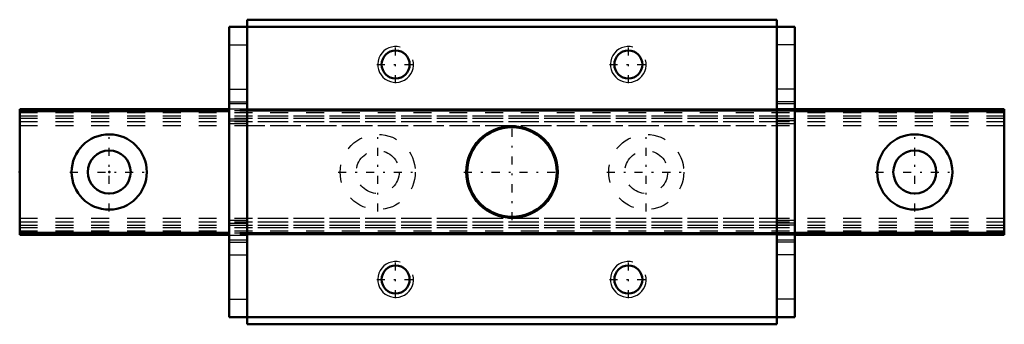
# Model space of a CAD drawing. Header units: millimetres. Extents: x -5 to 50, y -8.5 to 8.5.
import ezdxf

# ---------------------------------------------------------------- set-up
doc = ezdxf.new("R2010")
doc.units = ezdxf.units.MM
doc.linetypes.add('Center', pattern=[1.5, 0.45, -0.5, 0.05, -0.5])
doc.linetypes.add('Dashed', pattern=[2, 1, -1])
for name, color, linetype, lineweight in [('2d ConnectionPoints', 7, 'Continuous', 50), ('AM_0', 7, 'Continuous', 50), ('AM_4', 3, 'Continuous', 25), ('AM_5', 3, 'Continuous', 25), ('AM_7', 7, 'Center', 25), ('AM_9', 6, 'Dashed', 25)]:
    doc.layers.add(name, color=color, linetype=linetype, lineweight=lineweight)

# ---------------------------------------------------------------- blocks, each defined once
blk = doc.blocks.new('1_Slider__EPF7_M_5_11_0_in_EPF7M16_55LM_G5_0_11_7_1_4')
at = {"layer": 'AM_0'}
for p, q in [((37.3, 8.5), (7.7, 8.5)), ((7.7, 8.5), (7.7, -8.5)), ((37.3, 8.5), (37.3, -8.5)), ((38.3, 8.1), (6.7, 8.1)), ((6.7, 8.1), (6.7, -8.1)), ((38.3, 8.1), (38.3, -8.1)), ((38.3, -8.1), (6.7, -8.1)), ((37.3, -8.5), (7.7, -8.5))]:
    blk.add_line(p, q, dxfattribs=at)
for centre, radius in [((16, 6), 0.783), ((29, 6), 0.783), ((22.5, 0), 2.558), ((22.5, 0), 2.5), ((16, -6), 0.783), ((29, -6), 0.783)]:
    blk.add_circle(centre, radius, dxfattribs=at)
at = {"layer": 'AM_4'}
for p, q in [((6.7, 7.1), (7.7, 7.1)), ((38.3, 7.1), (37.3, 7.1)), ((6.7, -7.1), (7.7, -7.1)), ((38.3, -7.1), (37.3, -7.1))]:
    blk.add_line(p, q, dxfattribs=at)
at = {"layer": 'AM_5'}
for centre in [(16, 6), (29, 6), (16, -6), (29, -6)]:
    blk.add_arc(centre, 1, 75, 15, dxfattribs=at)
at = {"layer": 'AM_7'}
for p, q in [((16, 4.95), (16, 7.05)), ((29, 4.95), (29, 7.05)), ((14.95, 6), (17.05, 6)), ((27.95, 6), (30.05, 6)), ((22.5, -2.686), (22.5, 2.686)), ((19.814, 0), (25.186, 0)), ((16, -7.05), (16, -4.95)), ((29, -7.05), (29, -4.95)), ((14.95, -6), (17.05, -6)), ((27.95, -6), (30.05, -6))]:
    blk.add_line(p, q, dxfattribs=at)
at = {"layer": 'AM_9'}
for p, q in [((6.7, 4.614), (7.7, 4.614)), ((38.3, 4.614), (37.3, 4.614)), ((6.7, 3.907), (7.7, 3.907)), ((38.3, 3.907), (37.3, 3.907)), ((7.7, 3.796), (6.7, 3.796)), ((6.7, 3.534), (7.7, 3.534)), ((37.3, 3.5), (7.7, 3.5)), ((7.7, 3.46), (37.3, 3.46)), ((37.3, 3.456), (7.7, 3.456)), ((37.3, 3.409), (7.7, 3.409)), ((37.3, 3.4), (7.7, 3.4)), ((38.3, 3.796), (37.3, 3.796)), ((38.3, 3.534), (37.3, 3.534)), ((6.7, 2.968), (7.7, 2.968)), ((6.7, 2.854), (7.7, 2.854)), ((37.3, 3.118), (7.7, 3.118)), ((37.3, 2.981), (7.7, 2.981)), ((37.3, 2.793), (7.7, 2.793)), ((38.3, 2.968), (37.3, 2.968)), ((38.3, 2.854), (37.3, 2.854)), ((6.7, 2.709), (7.7, 2.709)), ((7.7, 2.6), (37.3, 2.6)), ((37.3, 2.709), (38.3, 2.709)), ((7.7, -2.71), (6.7, -2.71)), ((37.3, -2.6), (7.7, -2.6)), ((38.3, -2.71), (37.3, -2.71)), ((6.7, -2.854), (7.7, -2.854)), ((6.7, -2.968), (7.7, -2.968)), ((37.3, -2.793), (7.7, -2.793)), ((37.3, -2.981), (7.7, -2.981)), ((37.3, -3.118), (7.7, -3.118)), ((38.3, -2.854), (37.3, -2.854)), ((38.3, -2.968), (37.3, -2.968)), ((6.7, -3.534), (7.7, -3.534)), ((6.7, -3.789), (7.7, -3.789)), ((37.3, -3.4), (7.7, -3.4)), ((37.3, -3.409), (7.7, -3.409)), ((37.3, -3.456), (7.7, -3.456)), ((37.3, -3.46), (7.7, -3.46)), ((37.3, -3.5), (7.7, -3.5)), ((38.3, -3.534), (37.3, -3.534)), ((37.3, -3.789), (38.3, -3.789)), ((6.7, -3.907), (7.7, -3.907)), ((38.3, -3.907), (37.3, -3.907)), ((6.7, -4.614), (7.7, -4.614)), ((38.3, -4.614), (37.3, -4.614))]:
    blk.add_line(p, q, dxfattribs=at)
blk = doc.blocks.new('2_EPF7_M555_R_Track_0_in_EPF7M16_55LM_G5_0_11_7_1_4')
at = {"layer": 'AM_0'}
for p, q in [((6.7, 3.5), (-5, 3.5)), ((-5, 3.5), (-5, -3.5)), ((6.7, 3.4), (-5, 3.4)), ((50, 3.5), (38.3, 3.5)), ((50, 3.4), (38.3, 3.4)), ((50, 3.5), (50, -3.5)), ((6.7, -3.4), (-5, -3.4)), ((6.7, -3.5), (-5, -3.5)), ((50, -3.4), (38.3, -3.4)), ((50, -3.5), (38.3, -3.5))]:
    blk.add_line(p, q, dxfattribs=at)
for centre, radius in [((0, 0), 2.1), ((45, 0), 2.1), ((0, 0), 1.2), ((45, 0), 1.2)]:
    blk.add_circle(centre, radius, dxfattribs=at)
at = {"layer": 'AM_4'}
for p, q in [((6.7, 3.456), (-5, 3.456)), ((50, 3.456), (38.3, 3.456)), ((6.7, -3.456), (-5, -3.456)), ((50, -3.456), (38.3, -3.456))]:
    blk.add_line(p, q, dxfattribs=at)
at = {"layer": 'AM_7'}
for p, q in [((0, -2.205), (0, 2.205)), ((15, -2.205), (15, 2.205)), ((30, -2.205), (30, 2.205)), ((45, -2.205), (45, 2.205)), ((-2.205, 0), (2.205, 0)), ((12.795, 0), (17.205, 0)), ((27.795, 0), (32.205, 0)), ((42.795, 0), (47.205, 0))]:
    blk.add_line(p, q, dxfattribs=at)
at = {"layer": 'AM_9'}
for p, q in [((50, 3.409), (-5, 3.409)), ((38.3, 3.5), (6.7, 3.5)), ((38.3, 3.456), (6.7, 3.456)), ((38.3, 3.4), (6.7, 3.4)), ((50, 3.3), (-5, 3.3)), ((50, 3.118), (-5, 3.118)), ((50, 2.981), (-5, 2.981)), ((50, 2.793), (-5, 2.793)), ((-5, 2.6), (50, 2.6)), ((50, -2.6), (-5, -2.6)), ((50, -2.793), (-5, -2.793)), ((50, -2.981), (-5, -2.981)), ((50, -3.118), (-5, -3.118)), ((50, -3.3), (-5, -3.3)), ((50, -3.409), (-5, -3.409)), ((38.3, -3.4), (6.7, -3.4)), ((38.3, -3.456), (6.7, -3.456)), ((38.3, -3.5), (6.7, -3.5))]:
    blk.add_line(p, q, dxfattribs=at)
for centre, radius in [((15, 0), 2.1), ((30, 0), 2.1), ((15, 0), 1.2), ((30, 0), 1.2)]:
    blk.add_circle(centre, radius, dxfattribs=at)

msp = doc.modelspace()

# ---------------------------------------------------------------- linework, layer by layer
at = {"layer": '2d ConnectionPoints'}
for p in [(-5, 0), (0, 0), (0, 0)]:
    msp.add_point(p, dxfattribs=at)

# ---------------------------------------------------------------- block references
for name in ['1_Slider__EPF7_M_5_11_0_in_EPF7M16_55LM_G5_0_11_7_1_4', '2_EPF7_M555_R_Track_0_in_EPF7M16_55LM_G5_0_11_7_1_4']:
    msp.add_blockref(name, (0, 0))

doc.saveas('drawing.dxf')
